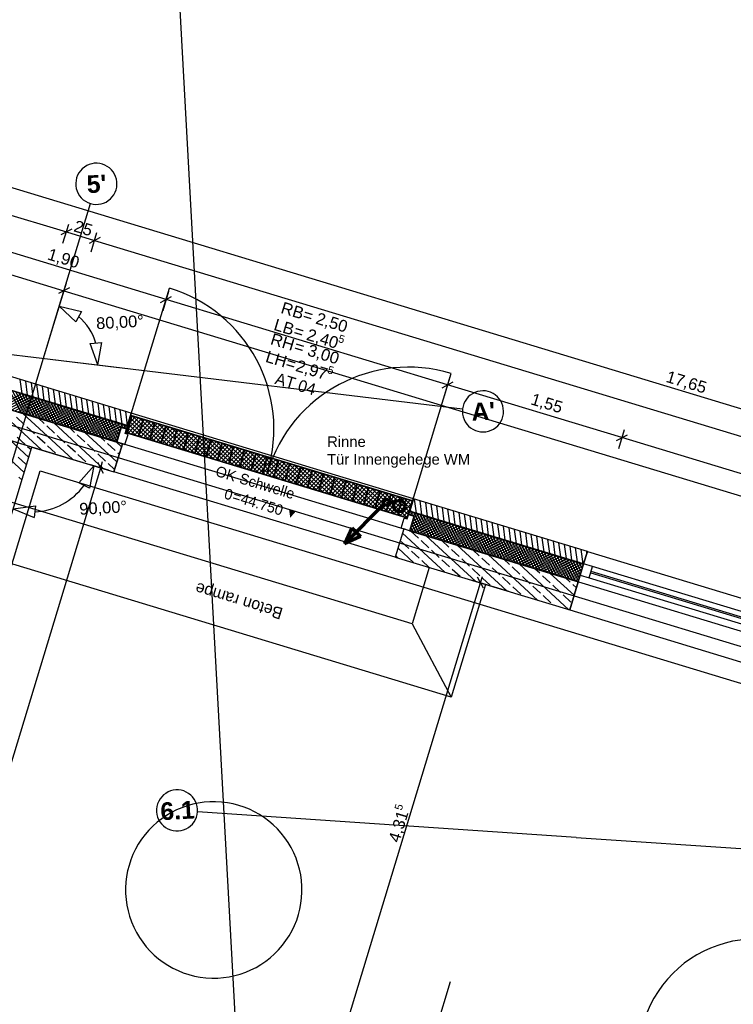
# Model space of a CAD drawing. Extents: x -181 to 1388, y 138 to 979.
# Tile 67 of 82: x 805 to 926, y 637 to 804. Entities that reach past the tile are written whole.
import ezdxf
from ezdxf.lldxf.tags import DXFTag

# ---------------------------------------------------------------- set-up
doc = ezdxf.new("R2010")
doc.units = 0
doc.layers.get('0').update_dxf_attribs({"lineweight": 25})
for name, color, linetype, lineweight, true_color in [('01 Allgemein Beschriftung', 7, 'Continuous', 25, 0x848484), ('01AFU Allgemein Bemaßung', 7, 'Continuous', 25, 0x848484), ('02 Raster Bemaßung', 7, 'Continuous', 25, 0x848484), ('20 Außenwände', 7, 'Continuous', 25, 0x848484), ('20 Dach Stb-Decke', 7, 'Continuous', 25, 0x848484), ('20 Fundament', 7, 'Continuous', 25, 0x848484), ('20 Höhen Schwellen', 7, 'Continuous', 25, 0x848484), ('20 Innenwände', 7, 'Continuous', 25, 0x848484), ('70 Bodenabläufe+Rinnen', 7, 'Continuous', 25, 0x848484), ('A-0', 7, 'Continuous', 25, 0x848484), ('S_Einrichtung', 7, 'Continuous', 35, 0x9dff9d), ('S_Schmutzwasser', 5, 'Continuous', 70, 0x0000ff)]:
    doc.layers.add(name, color=color, linetype=linetype, lineweight=lineweight, true_color=true_color)
doc.layers.add('02 Raster Gebäude', color=7, linetype='Continuous', lineweight=25)
doc.layers.add('X_Text', color=7, linetype='Continuous', lineweight=25)
doc.styles.get("Standard").update_dxf_attribs({"font": 'arial.ttf'})
tags = doc.linetypes.add('Raster', pattern=[0.2, 0.1, -0.05, 0, -0.05]).pattern_tags.tags
tags[10:11] = [DXFTag(74, 4), DXFTag(75, 0), DXFTag(340, '0'), DXFTag(46, 1.0), DXFTag(50, 0.0), DXFTag(44, 0.0), DXFTag(45, 0.0)]
tags[8:9] = [DXFTag(74, 4), DXFTag(75, 0), DXFTag(340, '0'), DXFTag(46, 1.0), DXFTag(50, 0.0), DXFTag(44, 0.0), DXFTag(45, 0.0)]
tags[6:7] = [DXFTag(74, 4), DXFTag(75, 0), DXFTag(340, '0'), DXFTag(46, 1.0), DXFTag(50, 0.0), DXFTag(44, 0.0), DXFTag(45, 0.0)]
tags[4:5] = [DXFTag(74, 4), DXFTag(75, 0), DXFTag(340, '0'), DXFTag(46, 1.0), DXFTag(50, 0.0), DXFTag(44, 0.0), DXFTag(45, 0.0)]
tags = doc.linetypes.add('Strichlinie eng', pattern=[0.115, 0.075, -0.04]).pattern_tags.tags
tags[6:7] = [DXFTag(74, 4), DXFTag(75, 0), DXFTag(340, '0'), DXFTag(46, 1.0), DXFTag(50, 0.0), DXFTag(44, 0.0), DXFTag(45, 0.0)]
tags[4:5] = [DXFTag(74, 4), DXFTag(75, 0), DXFTag(340, '0'), DXFTag(46, 1.0), DXFTag(50, 0.0), DXFTag(44, 0.0), DXFTag(45, 0.0)]
tags = doc.linetypes.add('Strichpunktx2', pattern=[2, 1, -0.5, 0, -0.5]).pattern_tags.tags
tags[10:11] = [DXFTag(74, 4), DXFTag(75, 0), DXFTag(340, '0'), DXFTag(46, 1.0), DXFTag(50, 0.0), DXFTag(44, 0.0), DXFTag(45, 0.0)]
tags[8:9] = [DXFTag(74, 4), DXFTag(75, 0), DXFTag(340, '0'), DXFTag(46, 1.0), DXFTag(50, 0.0), DXFTag(44, 0.0), DXFTag(45, 0.0)]
tags[6:7] = [DXFTag(74, 4), DXFTag(75, 0), DXFTag(340, '0'), DXFTag(46, 1.0), DXFTag(50, 0.0), DXFTag(44, 0.0), DXFTag(45, 0.0)]
tags[4:5] = [DXFTag(74, 4), DXFTag(75, 0), DXFTag(340, '0'), DXFTag(46, 1.0), DXFTag(50, 0.0), DXFTag(44, 0.0), DXFTag(45, 0.0)]
tags = doc.linetypes.add('Öffnungslinie Tür Fenster', pattern=[0.115, 0.075, -0.04]).pattern_tags.tags
tags[6:7] = [DXFTag(74, 4), DXFTag(75, 0), DXFTag(340, '0'), DXFTag(46, 1.0), DXFTag(50, 0.0), DXFTag(44, 0.0), DXFTag(45, 0.0)]
tags[4:5] = [DXFTag(74, 4), DXFTag(75, 0), DXFTag(340, '0'), DXFTag(46, 1.0), DXFTag(50, 0.0), DXFTag(44, 0.0), DXFTag(45, 0.0)]

# ---------------------------------------------------------------- blocks, each defined once
blk = doc.blocks.new('Referenz-A07F5V09WF')
at = {"layer": '01AFU Allgemein Bemaßung', "lineweight": -2}
for p, q in [((748.24, 792.54), (1086.09, 690.11)), ((753.15, 786.32), (812.48, 768.34)), ((813.41, 768.84), (811.54, 767.84)), ((811.89, 766.42), (812.88, 769.68)), ((829.43, 756.86), (793.06, 767.89)), ((812.48, 768.34), (817.26, 766.89)), ((818.2, 767.39), (816.32, 766.39)), ((816.68, 764.97), (817.67, 768.23)), ((817.26, 766.89), (1080.97, 686.94)), ((828.5, 756.36), (830.37, 757.36)), ((829.84, 758.21), (828.85, 754.95)), ((877.28, 742.35), (829.43, 756.86)), ((877.69, 743.7), (876.7, 740.44)), ((876.35, 741.85), (878.22, 742.85)), ((906.92, 733.37), (877.28, 742.35)), ((905.99, 732.87), (907.86, 733.87)), ((907.33, 734.72), (906.34, 731.46)), ((973.91, 713.06), (906.92, 733.37)), ((817.16, 728.58), (814.6, 725.7)), ((817.16, 728.58), (816.39, 724.8)), ((819.66, 727.83), (816.4, 728.82)), ((818.81, 727.3), (817.81, 729.17)), ((818.31, 728.24), (818.64, 729.31)), ((773.78, 581.37), (818.31, 728.24)), ((816.39, 724.8), (814.6, 725.7)), ((803.42, 721.24), (807.25, 721.76)), ((807.25, 721.76), (807, 719.78)), ((803.42, 721.24), (807, 719.78)), ((857.82, 626.06), (882.88, 708.68)), ((887.67, 707.23), (881.54, 709.09)), ((883.38, 707.75), (882.38, 709.62)), ((882.88, 708.68), (883.21, 709.76))]:
    blk.add_line(p, q, dxfattribs=at)
blk.add_ellipse((806.62, 731.78), major_axis=(0.51, -11.01), ratio=1, start_param=0, end_param=0.890222, dxfattribs=at)
at = {"layer": '02 Raster Bemaßung', "lineweight": -2}
for p, q in [((747.95, 777.79), (812.06, 758.36)), ((808.37, 746.17), (812.32, 759.21)), ((810.61, 753.57), (812.47, 759.7)), ((813, 758.86), (811.13, 757.86)), ((812.06, 758.36), (1080.06, 677.11)), ((811.27, 755.74), (815.03, 754.84)), ((811.27, 755.74), (814.07, 753.08)), ((815.03, 754.84), (814.07, 753.08)), ((816.5, 749.37), (818.49, 749.53)), ((817.8, 745.73), (816.5, 749.37)), ((817.8, 745.73), (818.49, 749.53)), ((807.87, 746.92), (821.4, 745.3))]:
    blk.add_line(p, q, dxfattribs=at)
blk.add_ellipse((808.57, 746.84), major_axis=(8.92, 2.61), ratio=1, start_param=0, end_param=0.587966, dxfattribs=at)
at = {"layer": '02 Raster Gebäude', "linetype": 'Raster', "lineweight": -2, "ltscale": 56.250004}
for p, q in [((824.07, 946.89), (861.14, 269.77)), ((1025.39, 668.07), (295.57, 889.33)), ((301.62, 807.89), (815.81, 745.97)), ((810.75, 754.04), (816.56, 773.18)), ((663.57, 268.63), (810.75, 754.04)), ((815.81, 745.97), (879.83, 738.26)), ((899.13, 665.39), (834.79, 669.74)), ((899.13, 665.39), (1081.71, 653.06))]:
    blk.add_line(p, q, dxfattribs=at)
at = {"layer": '02 Raster Gebäude', "linetype": 'ByBlock', "lineweight": -2, "ltscale": 56.250004}
for p, q in [((810.75, 754.04), (810.75, 754.04)), ((810.75, 754.04), (810.75, 754.04)), ((815.81, 745.97), (815.81, 745.97)), ((815.81, 745.97), (815.81, 745.97)), ((899.13, 665.39), (899.13, 665.39)), ((899.13, 665.39), (899.13, 665.39))]:
    blk.add_line(p, q, dxfattribs=at)
at = {"layer": '02 Raster Gebäude', "linetype": 'Strichpunktx2', "lineweight": -2, "ltscale": 56.250004}
blk.add_line((866.18, 602.63), (877.79, 640.91), dxfattribs=at)
at = {"layer": '02 Raster Gebäude', "lineweight": -2}
for centre, major_axis in [((817.57, 776.53), (1.02, 3.35)), ((817.57, 776.53), (-1.02, -3.35)), ((883.3, 737.84), (3.47, -0.42)), ((883.3, 737.84), (-3.47, 0.42)), ((831.3, 669.98), (3.49, -0.24)), ((831.3, 669.98), (-3.49, 0.24))]:
    blk.add_ellipse(centre, major_axis=major_axis, ratio=1, start_param=0, end_param=3.141593, dxfattribs=at)
at = {"layer": '20 Außenwände', "lineweight": -2}
for p, q in [((822.72, 734.84), (829.98, 758.8)), ((823.51, 737.53), (787.25, 748.52)), ((822.87, 735.42), (786.61, 746.41)), ((821.04, 732.63), (786.58, 743.08)), ((804.95, 740.86), (804.64, 743.25)), ((805.89, 740.57), (805.58, 742.96)), ((806.84, 740.28), (806.53, 742.68)), ((807.78, 740), (807.47, 742.39)), ((808.72, 739.71), (808.42, 742.1)), ((809.67, 739.42), (809.36, 741.82)), ((804.96, 740.85), (800.97, 738.72)), ((805.5, 740.69), (801.51, 738.55)), ((806.05, 740.52), (802.06, 738.39)), ((806.59, 740.36), (802.6, 738.22)), ((802.71, 741.53), (804.85, 737.54)), ((807.13, 740.19), (803.14, 738.06)), ((803.26, 741.37), (805.39, 737.38)), ((807.67, 740.03), (803.68, 737.9)), ((803.8, 741.2), (805.93, 737.21)), ((804.34, 741.04), (806.47, 737.05)), ((804.88, 740.88), (807.01, 736.89)), ((805.42, 740.71), (807.55, 736.72)), ((805.96, 740.55), (808.1, 736.56)), ((806.5, 740.38), (808.64, 736.39)), ((807.05, 740.22), (809.18, 736.23)), ((807.59, 740.06), (809.72, 736.06)), ((810.61, 739.14), (810.31, 741.53)), ((811.56, 738.85), (811.25, 741.24)), ((812.5, 738.57), (812.19, 740.96)), ((813.44, 738.28), (813.14, 740.67)), ((814.39, 737.99), (814.08, 740.39)), ((815.33, 737.71), (815.03, 740.1)), ((808.25, 731.29), (799.81, 739.07)), ((808.21, 739.87), (804.22, 737.73)), ((808.75, 739.7), (804.76, 737.57)), ((809.29, 739.54), (805.3, 737.4)), ((809.84, 739.37), (805.84, 737.24)), ((810.38, 739.21), (806.39, 737.08)), ((810.92, 739.05), (806.93, 736.91)), ((811.46, 738.88), (807.47, 736.75)), ((812, 738.72), (808.01, 736.58)), ((808.13, 739.89), (810.26, 735.9)), ((812.54, 738.55), (808.55, 736.42)), ((808.67, 739.73), (810.8, 735.74)), ((813.08, 738.39), (809.09, 736.26)), ((809.21, 739.56), (811.34, 735.57)), ((809.75, 739.4), (811.89, 735.41)), ((810.29, 739.24), (812.43, 735.24)), ((810.83, 739.07), (812.97, 735.08)), ((811.38, 738.91), (813.51, 734.92)), ((811.92, 738.74), (814.05, 734.75)), ((812.46, 738.58), (814.59, 734.59)), ((813, 738.41), (815.13, 734.42)), ((816.28, 737.42), (815.97, 739.81)), ((817.22, 737.13), (816.91, 739.53)), ((818.17, 736.85), (817.86, 739.24)), ((819.11, 736.56), (818.8, 738.95)), ((820.05, 736.28), (819.75, 738.67)), ((821, 735.99), (820.69, 738.38)), ((805.31, 735.63), (803.99, 736.85)), ((813.52, 729.69), (805.08, 737.47)), ((808.7, 735.76), (807.72, 736.67)), ((813.62, 738.22), (809.63, 736.09)), ((814.17, 738.06), (810.18, 735.93)), ((814.71, 737.9), (810.72, 735.76)), ((815.25, 737.73), (811.26, 735.6)), ((815.79, 737.57), (811.8, 735.43)), ((816.33, 737.4), (812.34, 735.27)), ((816.87, 737.24), (812.88, 735.11)), ((817.41, 737.08), (813.42, 734.94)), ((813.54, 738.25), (815.68, 734.26)), ((817.96, 736.91), (813.97, 734.78)), ((814.08, 738.09), (816.22, 734.1)), ((818.5, 736.75), (814.51, 734.61)), ((814.62, 737.92), (816.76, 733.93)), ((815.17, 737.76), (817.3, 733.77)), ((815.71, 737.59), (817.84, 733.6)), ((816.25, 737.43), (818.38, 733.44)), ((816.79, 737.27), (818.92, 733.27)), ((817.33, 737.1), (819.46, 733.11)), ((817.87, 736.94), (820.01, 732.95)), ((818.41, 736.77), (820.55, 732.78)), ((821.94, 735.7), (821.64, 738.1)), ((822.88, 735.45), (822.58, 737.81)), ((823.51, 737.53), (822.87, 735.42)), ((871.47, 722.99), (823.51, 737.53)), ((807.08, 734), (805.75, 735.22)), ((810.47, 734.14), (809.15, 735.36)), ((818.8, 728.09), (810.36, 735.87)), ((813.86, 734.27), (812.99, 735.07)), ((819.04, 736.58), (815.05, 734.45)), ((819.58, 736.42), (815.59, 734.29)), ((820.12, 736.26), (816.13, 734.12)), ((820.66, 736.09), (816.67, 733.96)), ((821.2, 735.93), (817.21, 733.79)), ((821.75, 735.76), (817.75, 733.63)), ((822.29, 735.6), (818.3, 733.47)), ((818.95, 736.61), (821.06, 732.68)), ((819.5, 736.45), (821.22, 733.22)), ((820.04, 736.28), (821.39, 733.76)), ((820.58, 736.12), (821.55, 734.3)), ((821.8, 735.12), (821.04, 732.63)), ((821.12, 735.95), (821.71, 734.84)), ((821.66, 735.79), (822.06, 735.04)), ((822.72, 734.84), (821.8, 735.12)), ((822.7, 734.85), (821.8, 735.12)), ((822.83, 735.43), (822.08, 735.03)), ((822.2, 735.62), (822.6, 734.88)), ((822.87, 735.42), (822.7, 734.85)), ((822.74, 735.46), (822.83, 735.29)), ((805.45, 732.23), (804.13, 733.45)), ((808.84, 732.37), (807.52, 733.59)), ((812.23, 732.51), (810.91, 733.73)), ((815.62, 732.65), (814.3, 733.87)), ((821.07, 729.26), (815.63, 734.27)), ((819.02, 732.78), (818.27, 733.47)), ((821.71, 734.84), (818.84, 733.3)), ((821.55, 734.3), (819.38, 733.14)), ((821.39, 733.76), (819.92, 732.97)), ((822.44, 732.21), (822.96, 733.93)), ((822.49, 734.08), (822.72, 734.84)), ((822.96, 733.93), (822.49, 734.08)), ((822.72, 734.92), (822.62, 734.87)), ((806.62, 731.78), (820.55, 727.56)), ((810.61, 730.74), (809.28, 731.96)), ((814, 730.88), (812.67, 732.1)), ((817.39, 731.02), (816.07, 732.24)), ((820.78, 731.16), (819.46, 732.38)), ((821.22, 733.21), (820.46, 732.81)), ((822, 732.34), (820.55, 727.56)), ((821.84, 731.81), (820.91, 732.67)), ((821.06, 732.67), (821, 732.64)), ((821.04, 732.63), (822.44, 732.21)), ((821.04, 732.63), (822, 732.34)), ((815.76, 729.26), (814.44, 730.48)), ((819.15, 729.39), (817.83, 730.61)), ((821.45, 730.54), (821.22, 730.75)), ((820.68, 727.98), (819.59, 728.99)), ((868.4, 713.05), (820.55, 727.56)), ((871.47, 722.99), (870.84, 720.88)), ((901.05, 714.02), (871.47, 722.99)), ((871.98, 720.53), (871.68, 722.92)), ((872.93, 720.25), (872.62, 722.64)), ((873.87, 719.96), (873.56, 722.35)), ((874.82, 719.67), (874.51, 722.07)), ((875.76, 719.39), (875.45, 721.78)), ((870.41, 719.55), (870.64, 720.31)), ((870.64, 720.31), (871.56, 720.03)), ((870.84, 720.88), (870.66, 720.31)), ((870.66, 720.31), (871.56, 720.03)), ((870.7, 720.43), (870.78, 720.27)), ((871.01, 720.83), (870.78, 720.71)), ((871.55, 720.66), (870.8, 720.26)), ((871.56, 720.03), (870.81, 717.55)), ((900.42, 711.91), (870.84, 720.88)), ((870.92, 720.85), (871.32, 720.11)), ((871.04, 720.82), (870.97, 721.33)), ((873.72, 720.01), (871.14, 718.63)), ((873.17, 720.17), (871.3, 719.17)), ((872.09, 720.5), (871.34, 720.1)), ((872.63, 720.34), (871.46, 719.71)), ((871.47, 720.69), (873.6, 716.7)), ((872.01, 720.53), (874.14, 716.53)), ((872.55, 720.36), (874.68, 716.37)), ((873.09, 720.2), (875.22, 716.21)), ((873.63, 720.03), (875.77, 716.04)), ((876.7, 719.1), (876.4, 721.49)), ((877.65, 718.81), (877.34, 721.21)), ((878.59, 718.53), (878.29, 720.92)), ((879.54, 718.24), (879.23, 720.63)), ((880.48, 717.96), (880.17, 720.35)), ((881.43, 717.67), (881.12, 720.06)), ((869.41, 717.97), (869.93, 719.69)), ((869.93, 719.69), (870.41, 719.55)), ((874.8, 719.68), (870.81, 717.55)), ((874.26, 719.84), (870.97, 718.09)), ((871.16, 718.71), (871.98, 717.19)), ((871.33, 719.25), (872.52, 717.03)), ((875.34, 719.51), (871.35, 717.38)), ((871.49, 719.8), (873.06, 716.86)), ((875.88, 719.35), (871.89, 717.22)), ((876.42, 719.19), (872.43, 717.05)), ((876.96, 719.02), (872.97, 716.89)), ((877.5, 718.86), (873.51, 716.72)), ((878.05, 718.69), (874.06, 716.56)), ((874.17, 719.87), (876.31, 715.88)), ((878.59, 718.53), (874.6, 716.4)), ((874.71, 719.7), (876.85, 715.71)), ((879.13, 718.37), (875.14, 716.23)), ((875.26, 719.54), (877.39, 715.55)), ((875.8, 719.38), (877.93, 715.39)), ((876.34, 719.21), (878.47, 715.22)), ((876.88, 719.05), (879.01, 715.06)), ((877.42, 718.88), (879.55, 714.89)), ((877.96, 718.72), (880.1, 714.73)), ((878.5, 718.56), (880.64, 714.56)), ((879.05, 718.39), (881.18, 714.4)), ((879.59, 718.23), (881.72, 714.24)), ((882.37, 717.38), (882.06, 719.78)), ((883.31, 717.1), (883.01, 719.49)), ((884.26, 716.81), (883.95, 719.2)), ((885.2, 716.52), (884.89, 718.92)), ((886.15, 716.24), (885.84, 718.63)), ((887.09, 715.95), (886.78, 718.34)), ((869.85, 717.84), (868.4, 713.05)), ((870.81, 717.55), (869.41, 717.97)), ((876.82, 710.5), (869.63, 717.12)), ((870.81, 717.55), (869.85, 717.84)), ((899.49, 708.85), (870.81, 717.55)), ((870.83, 717.63), (870.89, 717.52)), ((871, 718.17), (871.43, 717.35)), ((872.34, 716.26), (871.01, 717.48)), ((882.09, 708.9), (873.65, 716.68)), ((879.67, 718.2), (875.68, 716.07)), ((880.21, 718.04), (876.22, 715.9)), ((880.75, 717.87), (876.76, 715.74)), ((881.29, 717.71), (877.3, 715.58)), ((881.84, 717.55), (877.84, 715.41)), ((882.38, 717.38), (878.39, 715.25)), ((882.92, 717.22), (878.93, 715.08)), ((883.46, 717.05), (879.47, 714.92)), ((884, 716.89), (880.01, 714.76)), ((880.13, 718.06), (882.26, 714.07)), ((884.54, 716.72), (880.55, 714.59)), ((880.67, 717.9), (882.8, 713.91)), ((885.08, 716.56), (881.09, 714.43)), ((881.21, 717.74), (883.34, 713.74)), ((881.75, 717.57), (883.89, 713.58)), ((882.29, 717.41), (884.43, 713.42)), ((882.83, 717.24), (884.97, 713.25)), ((883.38, 717.08), (885.51, 713.09)), ((883.92, 716.91), (886.05, 712.92)), ((884.46, 716.75), (886.59, 712.76)), ((885, 716.59), (887.13, 712.6)), ((888.03, 715.67), (887.73, 718.06)), ((888.98, 715.38), (888.67, 717.77)), ((889.92, 715.09), (889.62, 717.49)), ((890.87, 714.81), (890.56, 717.2)), ((891.81, 714.52), (891.5, 716.91)), ((892.76, 714.23), (892.45, 716.63)), ((870.71, 714.5), (869.39, 715.72)), ((874.1, 714.64), (872.78, 715.86)), ((877.49, 714.77), (876.29, 715.88)), ((887.37, 707.3), (878.93, 715.08)), ((885.62, 716.4), (881.63, 714.26)), ((886.17, 716.23), (882.18, 714.1)), ((886.71, 716.07), (882.72, 713.93)), ((887.25, 715.9), (883.26, 713.77)), ((887.79, 715.74), (883.8, 713.61)), ((888.33, 715.58), (884.34, 713.44)), ((888.87, 715.41), (884.88, 713.28)), ((889.41, 715.25), (885.42, 713.11)), ((885.54, 716.42), (887.68, 712.43)), ((889.96, 715.08), (885.97, 712.95)), ((886.08, 716.26), (888.22, 712.27)), ((890.5, 714.92), (886.51, 712.79)), ((886.62, 716.09), (888.76, 712.1)), ((887.17, 715.93), (889.3, 711.94)), ((887.71, 715.77), (889.84, 711.77)), ((888.25, 715.6), (890.38, 711.61)), ((888.79, 715.44), (890.92, 711.45)), ((889.33, 715.27), (891.46, 711.28)), ((889.87, 715.11), (892.01, 711.12)), ((890.41, 714.94), (892.55, 710.95)), ((893.7, 713.95), (893.39, 716.34)), ((894.64, 713.66), (894.34, 716.05)), ((895.59, 713.38), (895.28, 715.77)), ((896.53, 713.09), (896.22, 715.48)), ((897.48, 712.8), (897.17, 715.2)), ((898.42, 712.52), (898.11, 714.91)), ((868.91, 712.9), (868.47, 713.3)), ((871.54, 712.1), (868.86, 714.57)), ((872.48, 712.87), (871.15, 714.09)), ((875.87, 713.01), (874.54, 714.23)), ((879.26, 713.15), (877.93, 714.37)), ((882.65, 713.28), (881.56, 714.28)), ((892.64, 705.7), (884.2, 713.48)), ((891.04, 714.76), (887.05, 712.62)), ((891.58, 714.59), (887.59, 712.46)), ((892.12, 714.43), (888.13, 712.29)), ((892.66, 714.26), (888.67, 712.13)), ((893.2, 714.1), (889.21, 711.96)), ((893.75, 713.93), (889.75, 711.8)), ((894.29, 713.77), (890.3, 711.64)), ((894.83, 713.61), (890.84, 711.47)), ((890.95, 714.78), (893.09, 710.79)), ((895.37, 713.44), (891.38, 711.31)), ((891.5, 714.62), (893.63, 710.63)), ((895.91, 713.28), (891.92, 711.14)), ((892.04, 714.45), (894.17, 710.46)), ((892.58, 714.29), (894.71, 710.3)), ((893.12, 714.12), (895.25, 710.13)), ((893.66, 713.96), (895.8, 709.97)), ((894.2, 713.8), (896.34, 709.81)), ((894.74, 713.63), (896.88, 709.64)), ((895.29, 713.47), (897.42, 709.48)), ((895.83, 713.3), (897.96, 709.31)), ((899.36, 712.23), (899.06, 714.62)), ((900.31, 711.94), (900, 714.34)), ((901.05, 714.02), (900.42, 711.91)), ((900.98, 713.78), (900.95, 714.05)), ((901.05, 714.02), (968.04, 693.71)), ((868.4, 713.05), (898.04, 704.07)), ((874.18, 711.3), (872.92, 712.46)), ((877.63, 711.38), (876.31, 712.6)), ((881.02, 711.52), (879.7, 712.74)), ((884.41, 711.66), (883.09, 712.88)), ((887.8, 711.79), (886.84, 712.68)), ((897.92, 704.1), (889.48, 711.89)), ((896.45, 713.11), (892.46, 710.98)), ((896.99, 712.95), (893, 710.82)), ((897.53, 712.79), (893.54, 710.65)), ((898.08, 712.62), (894.09, 710.49)), ((898.62, 712.46), (894.63, 710.32)), ((899.16, 712.29), (895.17, 710.16)), ((899.7, 712.13), (895.71, 710)), ((900.24, 711.97), (896.25, 709.83)), ((896.37, 713.14), (898.5, 709.15)), ((900.3, 711.55), (896.79, 709.67)), ((896.91, 712.98), (899.04, 708.98)), ((897.45, 712.81), (899.52, 708.95)), ((897.99, 712.65), (899.68, 709.49)), ((898.53, 712.48), (899.84, 710.03)), ((899.08, 712.32), (900.01, 710.57)), ((899.62, 712.15), (900.17, 711.11)), ((900.42, 711.91), (899.84, 710)), ((900.16, 711.99), (900.34, 711.65)), ((901.95, 711.45), (900.42, 711.91)), ((879.4, 709.75), (878.07, 710.97)), ((882.79, 709.89), (881.46, 711.11)), ((886.18, 710.03), (884.85, 711.25)), ((889.57, 710.17), (888.25, 711.39)), ((892.96, 710.3), (892.11, 711.09)), ((894.72, 708.68), (893.4, 709.9)), ((898.79, 706.56), (894.75, 710.29)), ((900.14, 711), (897.33, 709.5)), ((899.98, 710.46), (897.87, 709.34)), ((899.81, 709.92), (898.42, 709.17)), ((899.84, 710), (899.49, 708.85)), ((899.84, 710), (901.37, 709.53)), ((901.37, 709.53), (901.95, 711.45)), ((901.63, 710.4), (932.83, 700.94)), ((932.88, 701.13), (901.69, 710.59)), ((933.14, 701.99), (901.95, 711.45)), ((884.55, 708.27), (883.23, 709.49)), ((887.94, 708.4), (886.62, 709.62)), ((891.33, 708.54), (890.01, 709.76)), ((896.49, 707.05), (895.17, 708.27)), ((898.12, 708.82), (897.39, 709.49)), ((899.49, 708.85), (898.04, 704.07)), ((899.18, 707.84), (898.56, 708.41)), ((899.65, 709.38), (898.96, 709.01)), ((901.37, 709.53), (932.56, 700.08)), ((889.71, 706.78), (888.38, 708)), ((893.1, 706.91), (891.77, 708.13)), ((894.86, 705.29), (893.54, 706.51)), ((898.25, 705.42), (896.93, 706.64)), ((898.04, 704.07), (965.03, 683.76))]:
    blk.add_line(p, q, dxfattribs=at)
at = {"layer": '20 Außenwände', "linetype": 'Strichlinie eng', "lineweight": -2, "ltscale": 56.250004}
blk.add_line((870.64, 720.31), (877.91, 744.27), dxfattribs=at)
at = {"layer": '20 Außenwände', "lineweight": -2}
blk.add_ellipse((822.72, 734.84), major_axis=(23.96, -7.26), ratio=1, start_param=0, end_param=1.570796, dxfattribs=at)
at = {"layer": '20 Außenwände', "linetype": 'Strichlinie eng', "lineweight": -2, "ltscale": 40.625}
blk.add_ellipse((870.64, 720.31), major_axis=(7.26, 23.96), ratio=1, start_param=0, end_param=1.570796, dxfattribs=at)
at = {"layer": '20 Dach Stb-Decke', "linetype": 'Öffnungslinie Tür Fenster', "lineweight": -2, "ltscale": 56.250004}
blk.add_line((1075.58, 655.46), (737.73, 757.89), dxfattribs=at)
for centre, major_axis in [((837.53, 656.46), (1.32, 14.94)), ((837.53, 656.46), (-1.32, -14.94)), ((929.73, 628.14), (1.24, 19.96))]:
    blk.add_ellipse(centre, major_axis=major_axis, ratio=1, start_param=0, end_param=3.141593, dxfattribs=at)
at = {"layer": '20 Fundament', "linetype": 'Öffnungslinie Tür Fenster', "lineweight": -2, "ltscale": 56.250004}
for p, q in [((764.99, 585.85), (808.02, 727.7)), ((808.02, 727.7), (1066.64, 649.29)), ((871.24, 701.74), (802.87, 722.47)), ((877.91, 689.27), (799.97, 712.9)), ((874.14, 711.31), (871.24, 701.74)), ((883.71, 708.41), (877.91, 689.27)), ((871.24, 701.74), (877.91, 689.27))]:
    blk.add_line(p, q, dxfattribs=at)
at = {"layer": '20 Innenwände', "lineweight": -2}
for p, q in [((778.47, 638.95), (806.62, 731.78)), ((806.08, 730.02), (802.97, 732.89)), ((806.47, 731.29), (805.89, 731.83)), ((805.31, 727.47), (801.23, 731.23)), ((805.59, 728.84), (804.26, 730.06)), ((804.92, 726.19), (804.4, 726.67))]:
    blk.add_line(p, q, dxfattribs=at)
at = {"layer": '70 Bodenabläufe+Rinnen', "lineweight": -2}
for p, q in [((822.58, 734.26), (823.45, 737.13)), ((824.71, 736.75), (822.66, 734.53)), ((824.18, 736.91), (823, 735.63)), ((827.64, 732.72), (823.32, 736.7)), ((823.65, 737.07), (823.33, 736.72)), ((823.45, 737.13), (871.3, 722.62)), ((828.74, 732.39), (823.67, 737.06)), ((829.84, 732.06), (824.77, 736.73)), ((824.34, 733.72), (822.84, 735.11)), ((825.24, 736.58), (822.98, 734.13)), ((825.44, 733.39), (823, 735.64)), ((826.54, 733.06), (823.16, 736.17)), ((825.77, 736.42), (823.51, 733.97)), ((826.3, 736.26), (824.04, 733.81)), ((826.84, 736.1), (824.58, 733.65)), ((827.37, 735.94), (825.11, 733.49)), ((827.9, 735.78), (825.64, 733.33)), ((830.94, 731.72), (825.87, 736.39)), ((828.43, 735.62), (826.17, 733.17)), ((828.96, 735.46), (826.7, 733.01)), ((832.03, 731.39), (826.97, 736.06)), ((829.49, 735.3), (827.23, 732.85)), ((830.02, 735.13), (827.77, 732.68)), ((833.13, 731.06), (828.07, 735.73)), ((830.56, 734.97), (828.3, 732.52)), ((834.23, 730.72), (829.17, 735.39)), ((835.33, 730.39), (830.27, 735.06)), ((870.43, 719.75), (822.58, 734.26)), ((823.24, 734.06), (822.68, 734.58)), ((831.09, 734.81), (828.83, 732.36)), ((831.62, 734.65), (829.36, 732.2)), ((832.15, 734.49), (829.89, 732.04)), ((832.68, 734.33), (830.42, 731.88)), ((833.21, 734.17), (830.95, 731.72)), ((836.43, 730.06), (831.36, 734.73)), ((833.75, 734.01), (831.49, 731.56)), ((834.28, 733.84), (832.02, 731.39)), ((837.53, 729.72), (832.46, 734.39)), ((834.81, 733.68), (832.55, 731.23)), ((835.34, 733.52), (833.08, 731.07)), ((838.63, 729.39), (833.56, 734.06)), ((835.87, 733.36), (833.61, 730.91)), ((839.73, 729.06), (834.66, 733.73)), ((840.83, 728.72), (835.76, 733.4)), ((836.4, 733.2), (834.14, 730.75)), ((836.93, 733.04), (834.68, 730.59)), ((837.47, 732.88), (835.21, 730.43)), ((838, 732.72), (835.74, 730.27)), ((838.53, 732.56), (836.27, 730.11)), ((839.06, 732.39), (836.8, 729.94)), ((841.92, 728.39), (836.86, 733.06)), ((839.59, 732.23), (837.33, 729.78)), ((840.12, 732.07), (837.86, 729.62)), ((843.02, 728.06), (837.96, 732.73)), ((840.66, 731.91), (838.4, 729.46)), ((841.19, 731.75), (838.93, 729.3)), ((844.12, 727.73), (839.06, 732.4)), ((845.22, 727.39), (840.16, 732.06)), ((846.32, 727.06), (841.25, 731.73)), ((841.72, 731.59), (839.46, 729.14)), ((842.25, 731.43), (839.99, 728.98)), ((842.78, 731.27), (840.52, 728.82)), ((843.31, 731.11), (841.05, 728.66)), ((843.84, 730.94), (841.59, 728.49)), ((844.38, 730.78), (842.12, 728.33)), ((847.42, 726.73), (842.35, 731.4)), ((844.91, 730.62), (842.65, 728.17)), ((845.44, 730.46), (843.18, 728.01)), ((848.52, 726.39), (843.45, 731.06)), ((845.97, 730.3), (843.71, 727.85)), ((846.5, 730.14), (844.24, 727.69)), ((849.62, 726.06), (844.55, 730.73)), ((847.03, 729.98), (844.77, 727.53)), ((850.72, 725.73), (845.65, 730.4)), ((851.81, 725.39), (846.75, 730.06)), ((847.56, 729.82), (845.31, 727.37)), ((848.1, 729.66), (845.84, 727.21)), ((848.63, 729.49), (846.37, 727.04)), ((849.16, 729.33), (846.9, 726.88)), ((849.69, 729.17), (847.43, 726.72)), ((852.91, 725.06), (847.85, 729.73)), ((850.22, 729.01), (847.96, 726.56)), ((850.75, 728.85), (848.5, 726.4)), ((854.01, 724.73), (848.95, 729.4)), ((851.29, 728.69), (849.03, 726.24)), ((851.82, 728.53), (849.56, 726.08)), ((855.11, 724.39), (850.05, 729.06)), ((852.35, 728.37), (850.09, 725.92)), ((856.21, 724.06), (851.14, 728.73)), ((857.31, 723.73), (852.24, 728.4)), ((852.88, 728.2), (850.62, 725.75)), ((853.41, 728.04), (851.15, 725.59)), ((853.94, 727.88), (851.68, 725.43)), ((854.47, 727.72), (852.22, 725.27)), ((855.01, 727.56), (852.75, 725.11)), ((855.54, 727.4), (853.28, 724.95)), ((858.41, 723.39), (853.34, 728.06)), ((856.07, 727.24), (853.81, 724.79)), ((856.6, 727.08), (854.34, 724.63)), ((859.51, 723.06), (854.44, 727.73)), ((857.13, 726.92), (854.87, 724.47)), ((857.66, 726.75), (855.4, 724.3)), ((860.61, 722.73), (855.54, 727.4)), ((858.2, 726.59), (855.94, 724.14)), ((861.7, 722.39), (856.64, 727.07)), ((862.8, 722.06), (857.74, 726.73)), ((858.73, 726.43), (856.47, 723.98)), ((859.26, 726.27), (857, 723.82)), ((859.79, 726.11), (857.53, 723.66)), ((860.32, 725.95), (858.06, 723.5)), ((860.85, 725.79), (858.59, 723.34)), ((863.9, 721.73), (858.84, 726.4)), ((861.38, 725.63), (859.13, 723.18)), ((861.92, 725.47), (859.66, 723.02)), ((865, 721.4), (859.94, 726.07)), ((862.45, 725.3), (860.19, 722.85)), ((862.98, 725.14), (860.72, 722.69)), ((866.1, 721.06), (861.03, 725.73)), ((863.51, 724.98), (861.25, 722.53)), ((867.2, 720.73), (862.13, 725.4)), ((868.3, 720.4), (863.23, 725.07)), ((864.04, 724.82), (861.78, 722.37)), ((864.57, 724.66), (862.31, 722.21)), ((865.11, 724.5), (862.85, 722.05)), ((865.64, 724.34), (863.38, 721.89)), ((866.17, 724.18), (863.91, 721.73)), ((869.4, 720.06), (864.33, 724.73)), ((866.7, 724.02), (864.44, 721.57)), ((867.23, 723.85), (864.97, 721.4)), ((870.44, 719.78), (865.43, 724.4)), ((867.76, 723.69), (865.5, 721.24)), ((868.29, 723.53), (866.04, 721.08)), ((870.6, 720.31), (866.53, 724.07)), ((868.83, 723.37), (866.57, 720.92)), ((870.76, 720.84), (867.63, 723.73)), ((870.92, 721.37), (868.73, 723.4)), ((869.36, 723.21), (867.1, 720.76)), ((869.89, 723.05), (867.63, 720.6)), ((870.42, 722.89), (868.16, 720.44)), ((870.95, 722.73), (868.69, 720.28)), ((871.19, 722.24), (869.22, 720.11)), ((871.08, 721.91), (869.83, 723.07)), ((871.3, 722.62), (870.43, 719.75)), ((871.25, 722.44), (870.92, 722.73)), ((870.85, 721.14), (869.76, 719.95)), ((870.52, 720.04), (870.29, 719.79))]:
    blk.add_line(p, q, dxfattribs=at)
at = {"layer": 'A-0', "linetype": 'Continuous', "lineweight": -2, "ltscale": 312.5}
for p, q in [((823.51, 737.53), (787.25, 748.52)), ((822.87, 735.42), (786.61, 746.41)), ((786.61, 746.41), (822.87, 735.42)), ((786.58, 743.08), (821.04, 732.63)), ((821.04, 732.63), (786.58, 743.08)), ((784.18, 738.58), (820.55, 727.56)), ((823.45, 737.13), (822.58, 734.26)), ((822.87, 735.42), (823.51, 737.53)), ((871.3, 722.62), (823.45, 737.13)), ((821.04, 732.63), (821.8, 735.12)), ((821.8, 735.12), (822.7, 734.85)), ((822.7, 734.85), (822.87, 735.42)), ((822.58, 734.26), (870.43, 719.75)), ((778.47, 638.95), (806.62, 731.78)), ((806.62, 731.78), (801.83, 733.23)), ((820.55, 727.56), (822, 732.34)), ((822, 732.34), (821.04, 732.63)), ((870.43, 719.75), (871.3, 722.62)), ((871.47, 722.99), (870.84, 720.88)), ((901.05, 714.02), (871.47, 722.99)), ((870.84, 720.88), (870.66, 720.31)), ((870.66, 720.31), (871.56, 720.03)), ((871.56, 720.03), (870.81, 717.55)), ((900.42, 711.91), (870.84, 720.88)), ((870.84, 720.88), (900.42, 711.91)), ((869.85, 717.84), (868.4, 713.05)), ((870.81, 717.55), (869.85, 717.84)), ((870.81, 717.55), (899.49, 708.85)), ((899.49, 708.85), (870.81, 717.55)), ((900.42, 711.91), (901.05, 714.02)), ((868.4, 713.05), (898.04, 704.07)), ((899.49, 708.85), (900.42, 711.91)), ((898.04, 704.07), (899.49, 708.85))]:
    blk.add_line(p, q, dxfattribs=at)
at = {"layer": '01 Allgemein Beschriftung', "lineweight": -2, "char_height": 2, "attachment_point": 1, "rotation": 163.1342}
for s, insert in [('{\\fCentury Gothic;rampe}', (841.43, 704.66)), ('{\\fCentury Gothic;Beton}', (848.86, 702.41))]:
    blk.add_mtext(s, dxfattribs=dict(at, insert=insert))
at = {"layer": '01AFU Allgemein Bemaßung', "linetype": 'ByBlock', "lineweight": -2, "ltscale": 40.625, "attachment_point": 1}
for s, insert, char_height, rotation in [('{\\fArial;25}', (814.16, 770.4), 2, 343.1342), ('{\\fArial;1,90}', (809.69, 765.62), 2, 343.1342), ('{\\fArial;RB}', (849.37, 756.51), 2, 343.1342), ('{\\fArial;LB}', (848.16, 753.64), 2, 343.1342), ('{\\fArial;=}', (853.09, 755.38), 2, 343.1342), ('{\\fArial;2,50}', (855.3, 754.71), 2, 343.1342), ('{\\fArial;=}', (851.52, 752.62), 2, 343.1342), ('{\\fArial;2,40}', (853.73, 751.95), 2, 343.1342), ('{\\fArial;RH}', (847.6, 751.2), 2, 343.1342), ('{\\fArial;5}', (858.97, 750.92), 1.32, 343.1342), ('{\\fArial;=}', (851.61, 749.98), 2, 343.1342), ('{\\fArial;3,00}', (853.87, 749.3), 2, 343.1342), ('{\\fArial;LH=}', (846.76, 748.21), 2, 343.1342), ('{\\fArial;2,97}', (851.88, 746.66), 2, 343.1342), ('{\\fArial;5}', (857.13, 745.63), 1.32, 343.1342), ('{\\fArial;17,65}', (914.85, 744.8), 2, 343.1342), ('{\\fArial;1,55}', (891.86, 740.98), 2, 343.1342), ('{\\fArial;90,00°}', (814.62, 722.24), 2, 3.1332), ('{\\fArial;5}', (868.21, 670.27), 1.32, 73.127), ('{\\fArial;4,31}', (867.17, 664.97), 2, 73.127)]:
    blk.add_mtext(s, dxfattribs=dict(at, insert=insert, char_height=char_height, rotation=rotation))
at = {"layer": '02 Raster Bemaßung', "linetype": 'ByBlock', "lineweight": -2, "ltscale": 56.250004, "insert": (817.48, 753.8), "char_height": 2, "attachment_point": 1, "rotation": 3.1332}
blk.add_mtext('{\\fArial;80,00°}', dxfattribs=at)
at = {"layer": '02 Raster Gebäude', "linetype": 'Continuous', "lineweight": -2, "ltscale": 56.250004, "char_height": 3, "attachment_point": 1, "rotation": 3.1332}
for s, insert in [("{\\fArial|b1|i0;5'}", (815.86, 777.93)), ("{\\fArial|b1|i0;A'}", (881.25, 739.23)), ('{\\fArial|b1|i0;6.1}', (828.37, 671.31))]:
    blk.add_mtext(s, dxfattribs=dict(at, insert=insert))
at = {"layer": '20 Außenwände', "linetype": 'Continuous', "lineweight": -2, "ltscale": 56.250004, "char_height": 2, "attachment_point": 1, "rotation": 343.1342}
for s, insert in [('{\\fCentury Gothic;AT}', (848.37, 744.47)), ('{\\fCentury Gothic;04}', (852.24, 743.3))]:
    blk.add_mtext(s, dxfattribs=dict(at, insert=insert))
at = {"layer": '20 Höhen Schwellen', "lineweight": -2, "attachment_point": 1, "rotation": 343.127}
for s, insert, char_height in [('{\\fCentury Gothic;OK}', (838.2, 728.63), 1.8), ('{\\fCentury Gothic;Schwelle}', (842.26, 727.4), 1.8), ('{\\fCentury Gothic;0}', (839.68, 724.79), 1.8), ('{\\fCentury Gothic;=}', (841.07, 724.37), 1.8), ('{\\fCentury Gothic;44.750}', (842.46, 723.95), 1.8), ('{\\fCentury Gothic;▼}', (850.02, 721.5), 1.5)]:
    blk.add_mtext(s, dxfattribs=dict(at, insert=insert, char_height=char_height))
blk = doc.blocks.new('Schraffur-A07F5V0DWF')
at = {"color": 0, "lineweight": -2}
for p, q in [((822.84, 734.18), (823.62, 737.07)), ((824.75, 733.6), (825.53, 736.49)), ((826.67, 733.02), (827.45, 735.91)), ((828.58, 732.43), (829.36, 735.33)), ((830.5, 731.85), (831.28, 734.75)), ((832.41, 731.27), (833.19, 734.17)), ((834.33, 730.69), (835.11, 733.59)), ((836.24, 730.11), (837.02, 733.01)), ((838.16, 729.53), (838.94, 732.43)), ((840.07, 728.95), (840.85, 731.85)), ((841.99, 728.37), (842.77, 731.27)), ((843.9, 727.79), (844.68, 730.69)), ((845.82, 727.21), (846.6, 730.11)), ((847.73, 726.63), (848.51, 729.53)), ((849.65, 726.05), (850.43, 728.95)), ((851.56, 725.47), (852.34, 728.36)), ((853.48, 724.89), (854.26, 727.78)), ((855.39, 724.31), (856.17, 727.2)), ((857.31, 723.72), (858.09, 726.62)), ((859.22, 723.14), (860, 726.04)), ((861.14, 722.56), (861.92, 725.46)), ((863.05, 721.98), (863.83, 724.88)), ((864.97, 721.4), (865.75, 724.3)), ((866.88, 720.82), (867.66, 723.72)), ((868.8, 720.24), (869.58, 723.14))]:
    blk.add_line(p, q, dxfattribs=at)
blk = doc.blocks.new('Polygonsäule-A07F5V15WF')
at = {"color": 0, "linetype": 'ByBlock', "lineweight": -2, "ltscale": 0.35}
for p, q in [((822.59, 734.25), (823.46, 737.12)), ((823.46, 737.12), (871.31, 722.61)), ((870.44, 719.74), (822.59, 734.25)), ((871.31, 722.61), (870.44, 719.74))]:
    blk.add_line(p, q, dxfattribs=at)

msp = doc.modelspace()

# ---------------------------------------------------------------- linework, layer by layer
at = {"layer": 'S_Schmutzwasser'}
for p, q in [((866.47, 722.04), (859.75, 715.32)), ((868.35, 722.39), (867.32, 722.39)), ((861.02, 718.04), (859.75, 715.32)), ((862.47, 716.59), (859.75, 715.32)), ((861.02, 718.04), (862.47, 716.59))]:
    msp.add_line(p, q, dxfattribs=at)
for centre, radius in [((866.82, 722.39), 0.5), ((869.1, 721.73), 1)]:
    msp.add_circle(centre, radius, dxfattribs=at)
msp.add_solid([(862.47, 716.59), (859.75, 715.32), (861.02, 718.04)], dxfattribs=at)

# ---------------------------------------------------------------- block references
at = {"color": 8, "lineweight": 25, "ltscale": 1250, "true_color": 0x808080}
msp.add_blockref('Referenz-A07F5V09WF', (0, 0), dxfattribs=at)
at = {"layer": 'S_Einrichtung', "ltscale": 0.35}
for name in ['Polygonsäule-A07F5V15WF', 'Schraffur-A07F5V0DWF']:
    msp.add_blockref(name, (0, 0), dxfattribs=at)

# ---------------------------------------------------------------- texts
at = {"layer": 'X_Text', "ltscale": 0.25, "char_height": 1.8, "attachment_point": 1}
for s, insert in [('{\\fArial;Rinne }', (856.8, 733.59)), ('{\\fArial;Tür Innengehege WM}', (856.8, 730.59))]:
    msp.add_mtext(s, dxfattribs=dict(at, insert=insert))

doc.saveas('drawing.dxf')
